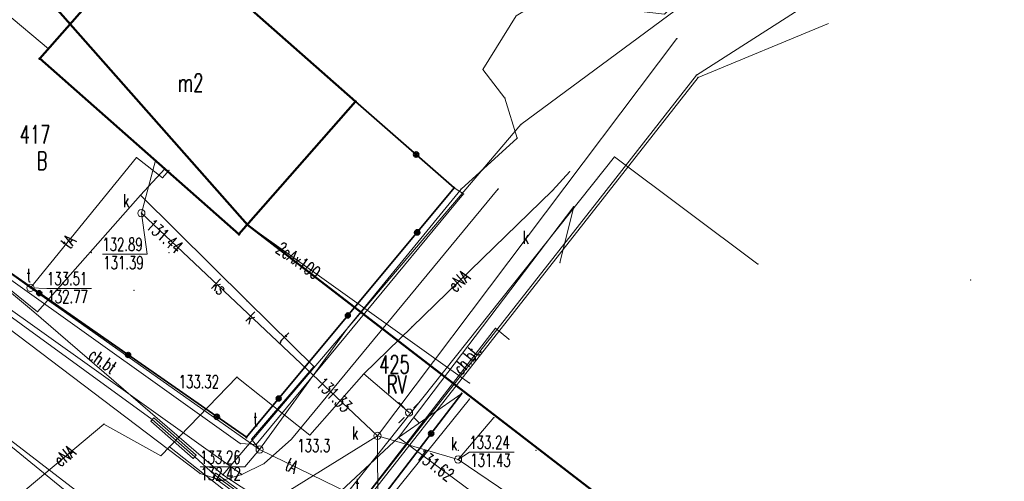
# Model space of a CAD drawing. Header units: metres. Extents: x 6429983 to 6430302, y 5950841 to 5951152.
# Tile 20 of 23: x 6430197 to 6430266, y 5951003 to 5951035. Entities that reach past the tile are written whole.
import ezdxf
from ezdxf.enums import TextEntityAlignment as Align

# ---------------------------------------------------------------- set-up
doc = ezdxf.new("R2010")
doc.units = ezdxf.units.M
doc.layers.get('0').update_dxf_attribs({"linetype": 'CONTINUOUS', "lineweight": 18})
for name, color, linetype, lineweight in [('BDOT500-KT-CR01-', 7, 'CONTINUOUS', 18), ('BDOT500-KT-KR01-', 7, 'CONTINUOUS', 18), ('BDOT500-KT-OK05_01-', 7, 'CONTINUOUS', 35), ('BDOT500-RT-PW01-', 7, 'CONTINUOUS', 18), ('BDOT500-RT-PW02-', 7, 'CONTINUOUS', 18), ('EGIB-BU-BM-', 7, 'CONTINUOUS', 50), ('EGIB-D03-', 7, 'CONTINUOUS', 18), ('EGIB-KL-B-', 96, 'CONTINUOUS', 18), ('EGIB-KL-DR-', 96, 'CONTINUOUS', 18), ('EGIB-KL-R-RV-', 96, 'CONTINUOUS', 18), ('GESUT-SU-PC-', 212, 'CONTINUOUS', 18), ('GESUT-SU-PE-03-', 1, 'CONTINUOUS', 18), ('GESUT-SU-PE-04-', 1, 'CONTINUOUS', 18), ('GESUT-SU-PE-SM01-', 1, 'CONTINUOUS', 18), ('GESUT-SU-PI-01-', 7, 'CONTINUOUS', 18), ('GESUT-SU-PK-01-', 36, 'CONTINUOUS', 18), ('GESUT-SU-PK-05-', 36, 'CONTINUOUS', 18), ('GESUT-SU-PK-US22_01-', 36, 'CONTINUOUS', 18), ('GESUT-SU-PT-01-', 30, 'CONTINUOUS', 18), ('GESUT-SU-PT-OP03_17-', 30, 'CONTINUOUS', 18), ('GESUT-SU-PT-US22_01-', 30, 'CONTINUOUS', 18), ('GESUT-SU-PW-01-', 5, 'CONTINUOUS', 18), ('zakres', 1, 'CONTINUOUS', 50)]:
    doc.layers.add(name, color=color, linetype=linetype, lineweight=lineweight)
doc.styles.get("Standard").update_dxf_attribs({"font": 'simplex.shx'})

msp = doc.modelspace()

# ---------------------------------------------------------------- linework, layer by layer
msp.add_point((6430263.4, 5951016.9))
at = {"layer": 'BDOT500-KT-CR01-', "lineweight": 18, "flags": 128}
for points in [[(6430196.84, 5951016.91), (6430212.76, 5951005.56), (6430213.87, 5951005.49), (6430228.24, 5951022.87), (6430227.6, 5951023.3)], [(6430195.84, 5951015.55), (6430212.86, 5951003.42)]]:
    msp.add_lwpolyline(points, dxfattribs=at)
at = {"layer": 'BDOT500-KT-CR01-'}
for p in [(6430227.6, 5951023.3), (6430228.24, 5951022.87), (6430212.76, 5951005.56), (6430213.87, 5951005.49), (6430212.86, 5951003.42)]:
    msp.add_point(p, dxfattribs=at)
at = {"layer": 'BDOT500-KT-KR01-', "lineweight": 18, "flags": 128}
for points in [[(6430165.57, 5951026.08), (6430166.52, 5951027.1), (6430167.68, 5951027.35), (6430169.19, 5951026.89), (6430184.79, 5951015.03), (6430191.42, 5951009.95), (6430205.13, 5950999.43)], [(6430219.84, 5951001.74), (6430238.71, 5951025.44), (6430248.66, 5951018.01)], [(6430230.65, 5951023.22), (6430216.31, 5951005.86), (6430214.41, 5951004.18), (6430212.86, 5951003.42), (6430211.49, 5951003.01), (6430209.97, 5951003.48), (6430195.17, 5951014.69)]]:
    msp.add_lwpolyline(points, dxfattribs=at)
at = {"layer": 'BDOT500-KT-KR01-'}
for p in [(6430238.71, 5951025.44), (6430230.65, 5951023.22), (6430248.66, 5951018.01), (6430216.31, 5951005.86), (6430214.41, 5951004.18), (6430209.97, 5951003.48), (6430211.49, 5951003.01), (6430212.86, 5951003.42)]:
    msp.add_point(p, dxfattribs=at)
at = {"layer": 'BDOT500-KT-OK05_01-', "linetype": 'Continuous', "lineweight": 35, "flags": 128}
for points in [[(6430189.79, 5951022.27), (6430213.18, 5951006), (6430227.6, 5951023.3), (6430220.76, 5951029.27)], [(6430228.12, 5951009.04), (6430221.28, 5951000.12), (6430275.6, 5950961.15), (6430284.48, 5950969.67)]]:
    msp.add_lwpolyline(points, dxfattribs=at)
at = {"layer": 'BDOT500-KT-OK05_01-', "lineweight": 35}
for centre, radius in [((6430224.96, 5951025.6), 0.18), ((6430224.96, 5951025.6), 0.1), ((6430224.96, 5951025.6), 0.05), ((6430225.03, 5951020.21), 0.18), ((6430225.03, 5951020.21), 0.1), ((6430225.03, 5951020.21), 0.05), ((6430198.82, 5951015.99), 0.17), ((6430198.82, 5951015.99), 0.1), ((6430198.82, 5951015.99), 0.05), ((6430220.22, 5951014.45), 0.17), ((6430220.22, 5951014.45), 0.1), ((6430220.22, 5951014.45), 0.05), ((6430204.98, 5951011.71), 0.17), ((6430204.98, 5951011.71), 0.1), ((6430204.98, 5951011.71), 0.05), ((6430215.42, 5951008.69), 0.17), ((6430215.42, 5951008.69), 0.1), ((6430215.42, 5951008.69), 0.05), ((6430211.13, 5951007.42), 0.18), ((6430211.13, 5951007.42), 0.1), ((6430211.13, 5951007.42), 0.05), ((6430225.99, 5951006.26), 0.18), ((6430225.99, 5951006.26), 0.1), ((6430225.99, 5951006.26), 0.05)]:
    msp.add_circle(centre, radius, dxfattribs=at)
at = {"layer": 'BDOT500-KT-OK05_01-'}
for p in [(6430220.76, 5951029.27), (6430224.96, 5951025.6), (6430224.96, 5951025.6), (6430224.96, 5951025.6), (6430227.6, 5951023.3), (6430225.03, 5951020.21), (6430225.03, 5951020.21), (6430225.03, 5951020.21), (6430198.82, 5951015.99), (6430198.82, 5951015.99), (6430198.82, 5951015.99), (6430220.22, 5951014.45), (6430220.22, 5951014.45), (6430220.22, 5951014.45), (6430204.98, 5951011.71), (6430204.98, 5951011.71), (6430204.98, 5951011.71), (6430215.42, 5951008.69), (6430215.42, 5951008.69), (6430215.42, 5951008.69), (6430228.12, 5951009.04), (6430211.13, 5951007.42), (6430211.13, 5951007.42), (6430211.13, 5951007.42), (6430213.18, 5951006), (6430225.99, 5951006.26), (6430225.99, 5951006.26), (6430225.99, 5951006.26)]:
    msp.add_point(p, dxfattribs=at)
at = {"layer": 'BDOT500-RT-PW02-', "lineweight": 18}
msp.add_circle((6430213.18, 5951006), 0.05, dxfattribs=at)
at = {"layer": 'BDOT500-RT-PW02-'}
msp.add_point((6430213.18, 5951006), dxfattribs=at)
at = {"layer": 'EGIB-BU-BM-', "linetype": 'Continuous', "lineweight": 50, "flags": 128}
msp.add_lwpolyline([(6430206.95, 5951041.46), (6430220.76, 5951029.27), (6430212.67, 5951020.08), (6430198.85, 5951032.26)], close=True, dxfattribs=at)
at = {"layer": 'EGIB-BU-BM-'}
for p in [(6430198.85, 5951032.26), (6430220.76, 5951029.27), (6430212.67, 5951020.08)]:
    msp.add_point(p, dxfattribs=at)
at = {"layer": 'EGIB-D03-', "linetype": 'Continuous', "lineweight": 18, "flags": 128}
for points in [[(6430276.065, 5950947.142), (6430267.44, 5950952.44), (6430258.89, 5950957.7), (6430247.2, 5950964.89), (6430236.78, 5950971.3), (6430230.57, 5950975.48), (6430218.99, 5950983.1), (6430198.5, 5950998.82), (6430186.81, 5951007.51), (6430140.63, 5951050.42), (6430189.65, 5951077.09), (6430178.19, 5951055.25), (6430178.51, 5951040.17), (6430182.15, 5951033.07), (6430184.31, 5951028.33), (6430192.97, 5951019.24), (6430198.29, 5951014.83), (6430211.56, 5951003.39), (6430219.04, 5950998.5), (6430268.89, 5950965.8), (6430277.56, 5950960.84), (6430284.713, 5950956.292)], [(6430250.093, 5951040.907), (6430232.22, 5951027.68), (6430211.56, 5951003.39), (6430198.29, 5951014.83), (6430192.97, 5951019.24), (6430184.31, 5951028.33), (6430221.52, 5951069.96), (6430225.69, 5951066.99), (6430241.409, 5951056.573)], [(6430253.542, 5951034.684), (6430244.51, 5951030.95), (6430219.04, 5950998.5), (6430211.56, 5951003.39), (6430232.22, 5951027.68), (6430250.093, 5951040.907)], [(6430271.874, 5950986.706), (6430268.25, 5950981.95), (6430284.48, 5950969.67), (6430277.56, 5950960.84), (6430268.89, 5950965.8), (6430219.04, 5950998.5), (6430244.51, 5951030.95), (6430253.542, 5951034.684)]]:
    msp.add_lwpolyline(points, dxfattribs=at)
at = {"layer": 'EGIB-D03-'}
for p in [(6430244.51, 5951030.95), (6430244.51, 5951030.95), (6430244.51, 5951030.95), (6430244.51, 5951030.95), (6430232.22, 5951027.68), (6430232.22, 5951027.68), (6430232.22, 5951027.68), (6430232.22, 5951027.68), (6430198.29, 5951014.83), (6430198.29, 5951014.83), (6430198.29, 5951014.83), (6430198.29, 5951014.83), (6430211.56, 5951003.39), (6430211.56, 5951003.39), (6430211.56, 5951003.39), (6430211.56, 5951003.39), (6430211.56, 5951003.39), (6430211.56, 5951003.39)]:
    msp.add_point(p, dxfattribs=at)
at = {"layer": 'EGIB-KL-B-', "lineweight": 18, "flags": 128}
for points in [[(6430250.093, 5951040.907), (6430232.22, 5951027.68), (6430211.56, 5951003.39), (6430198.29, 5951014.83), (6430192.97, 5951019.24), (6430184.31, 5951028.33), (6430221.52, 5951069.96), (6430225.69, 5951066.99), (6430241.409, 5951056.573)], [(6430271.874, 5950986.706), (6430268.25, 5950981.95), (6430284.48, 5950969.67), (6430277.56, 5950960.84), (6430268.89, 5950965.8), (6430219.04, 5950998.5), (6430244.51, 5951030.95), (6430253.542, 5951034.684)]]:
    msp.add_lwpolyline(points, dxfattribs=at)
at = {"layer": 'EGIB-KL-B-'}
for p in [(6430244.51, 5951030.95), (6430232.22, 5951027.68), (6430198.29, 5951014.83), (6430211.56, 5951003.39)]:
    msp.add_point(p, dxfattribs=at)
at = {"layer": 'EGIB-KL-DR-', "lineweight": 18, "flags": 128}
msp.add_lwpolyline([(6430276.065, 5950947.142), (6430267.44, 5950952.44), (6430258.89, 5950957.7), (6430247.2, 5950964.89), (6430236.78, 5950971.3), (6430230.57, 5950975.48), (6430218.99, 5950983.1), (6430198.5, 5950998.82), (6430186.81, 5951007.51), (6430153.92, 5951038.07), (6430140.63, 5951050.42), (6430189.65, 5951077.09), (6430178.19, 5951055.25), (6430178.51, 5951040.17), (6430182.15, 5951033.07), (6430184.31, 5951028.33), (6430192.97, 5951019.24), (6430198.29, 5951014.83), (6430211.56, 5951003.39), (6430219.04, 5950998.5), (6430268.89, 5950965.8), (6430277.56, 5950960.84), (6430284.713, 5950956.292)], dxfattribs=at)
at = {"layer": 'EGIB-KL-DR-'}
for p in [(6430198.29, 5951014.83), (6430211.56, 5951003.39)]:
    msp.add_point(p, dxfattribs=at)
at = {"layer": 'EGIB-KL-R-RV-', "lineweight": 18, "flags": 128}
msp.add_lwpolyline([(6430253.542, 5951034.684), (6430244.51, 5951030.95), (6430219.04, 5950998.5), (6430211.56, 5951003.39), (6430232.22, 5951027.68), (6430250.093, 5951040.907)], dxfattribs=at)
at = {"layer": 'EGIB-KL-R-RV-'}
for p in [(6430244.51, 5951030.95), (6430232.22, 5951027.68), (6430211.56, 5951003.39)]:
    msp.add_point(p, dxfattribs=at)
at = {"layer": 'GESUT-SU-PC-', "linetype": 'Continuous', "lineweight": 18, "flags": 128}
for points in [[(6430162.54, 5951035.7), (6430167.69, 5951030.97), (6430187.33, 5951043.12), (6430199.45, 5951032.94)], [(6430228.66, 5951009.76), (6430213.25, 5951020.73)]]:
    msp.add_lwpolyline(points, dxfattribs=at)
at = {"layer": 'GESUT-SU-PC-'}
for p in [(6430199.45, 5951032.94), (6430213.25, 5951020.73), (6430228.66, 5951009.76)]:
    msp.add_point(p, dxfattribs=at)
at = {"layer": 'GESUT-SU-PE-03-', "linetype": 'Continuous', "lineweight": 18, "flags": 128}
msp.add_lwpolyline([(6430277.169, 5950948.31), (6430268.7, 5950953.83), (6430247.29, 5950967.17), (6430237.52, 5950973.46), (6430217.64, 5950986.83), (6430213.9, 5950990.59), (6430213.72, 5950991.22), (6430213.76, 5950992.07), (6430237.72, 5951022.59), (6430244.39, 5951031.11), (6430252.602, 5951036.38)], dxfattribs=at)
at = {"layer": 'GESUT-SU-PE-03-'}
for p in [(6430244.39, 5951031.11), (6430237.72, 5951022.59)]:
    msp.add_point(p, dxfattribs=at)
at = {"layer": 'GESUT-SU-PE-04-', "linetype": 'Continuous', "lineweight": 18, "flags": 128}
for points in [[(6430221.32, 5951010.39), (6430224.65, 5951013.64), (6430234.42, 5951023.1), (6430235.61, 5951024.42)], [(6430183.83, 5950993.29), (6430196.78, 5951001.52), (6430197.26, 5951001.86), (6430203.3, 5951006.92), (6430207.26, 5951004.72), (6430212.53, 5951010.18), (6430217.58, 5951006.15), (6430221.32, 5951010.39), (6430224.46, 5951007.71)], [(6430282.603, 5950954.059), (6430279.59, 5950955.72), (6430270.69, 5950960.6), (6430252.39, 5950973.29), (6430217.33, 5950997.85), (6430207.85, 5951005.34)]]:
    msp.add_lwpolyline(points, dxfattribs=at)
at = {"layer": 'GESUT-SU-PE-04-'}
for p in [(6430235.61, 5951024.42), (6430234.42, 5951023.1), (6430224.65, 5951013.64), (6430212.53, 5951010.18), (6430221.32, 5951010.39), (6430221.32, 5951010.39), (6430224.46, 5951007.71), (6430203.3, 5951006.92), (6430217.58, 5951006.15), (6430207.85, 5951005.34), (6430207.26, 5951004.72)]:
    msp.add_point(p, dxfattribs=at)
at = {"layer": 'GESUT-SU-PE-SM01-', "linetype": 'Continuous', "lineweight": 18, "flags": 128}
for points in [[(6430224.11, 5951008.06), (6430223.76, 5951008.41)], [(6430224.81, 5951008.06), (6430225.16, 5951008.41)], [(6430224.11, 5951007.36), (6430223.76, 5951007.01)], [(6430224.81, 5951007.36), (6430225.16, 5951007.01)]]:
    msp.add_lwpolyline(points, dxfattribs=at)
at = {"layer": 'GESUT-SU-PE-SM01-', "lineweight": 18}
msp.add_circle((6430224.46, 5951007.71), 0.25, dxfattribs=at)
at = {"layer": 'GESUT-SU-PE-SM01-'}
for p in [(6430223.76, 5951008.41), (6430225.16, 5951008.41), (6430224.11, 5951008.06), (6430224.81, 5951008.06), (6430224.11, 5951007.36), (6430224.46, 5951007.71), (6430224.81, 5951007.36), (6430223.76, 5951007.01), (6430225.16, 5951007.01)]:
    msp.add_point(p, dxfattribs=at)
at = {"layer": 'GESUT-SU-PI-01-', "linetype": 'Continuous', "lineweight": 18, "flags": 128}
for points in [[(6430207.53, 5951024.61), (6430205.83, 5951022.78), (6430198.69, 5951014.71), (6430189.41, 5951022.21), (6430178.86, 5951030.29), (6430178.44, 5951031.65), (6430169.57, 5951038.23), (6430149.31, 5951053.37)], [(6430205.83, 5951022.78), (6430213.23, 5951015.46), (6430217.85, 5951010.9), (6430213.54, 5951005.88), (6430214.1, 5951005.15)]]:
    msp.add_lwpolyline(points, dxfattribs=at)
at = {"layer": 'GESUT-SU-PI-01-'}
for p in [(6430207.53, 5951024.61), (6430205.83, 5951022.78), (6430205.83, 5951022.78), (6430213.23, 5951015.46), (6430198.69, 5951014.71), (6430217.85, 5951010.9), (6430213.54, 5951005.88), (6430214.1, 5951005.15)]:
    msp.add_point(p, dxfattribs=at)
at = {"layer": 'GESUT-SU-PK-01-', "linetype": 'Continuous', "lineweight": 18, "flags": 128}
for points in [[(6430223.72, 5951005.99), (6430235.88, 5951022), (6430234.93, 5951018.1)], [(6430254.04, 5950983.18), (6430242.2, 5950992.33), (6430223.72, 5951005.99), (6430228.12, 5951009.04)], [(6430223.72, 5951005.99), (6430219.11, 5951001.7)]]:
    msp.add_lwpolyline(points, dxfattribs=at)
at = {"layer": 'GESUT-SU-PK-01-'}
for p in [(6430235.88, 5951022), (6430234.93, 5951018.1), (6430228.12, 5951009.04), (6430223.72, 5951005.99), (6430223.72, 5951005.99), (6430223.72, 5951005.99)]:
    msp.add_point(p, dxfattribs=at)
at = {"layer": 'GESUT-SU-PK-05-', "linetype": 'Continuous', "lineweight": 18, "flags": 128}
for points in [[(6430162.84, 5951033.94), (6430178.53, 5951020.33), (6430207.33, 5950996.83), (6430222.27, 5951006.1), (6430227.86, 5951004.46), (6430230.35, 5951007.37)], [(6430222.27, 5951006.1), (6430243.04, 5951033.64)], [(6430222.27, 5951006.1), (6430205.9, 5951021.54), (6430206.87, 5951025.19)], [(6430222.27, 5951006.1), (6430222.38, 5950980.56)], [(6430227.86, 5951004.46), (6430239.7, 5950996.44)]]:
    msp.add_lwpolyline(points, dxfattribs=at)
at = {"layer": 'GESUT-SU-PK-05-', "linetype": 'Continuous', "lineweight": 13, "flags": 128}
for points in [[(6430203.198, 5951018.695), (6430206.292, 5951018.695), (6430205.9, 5951021.54)], [(6430231.742, 5951004.975), (6430228.648, 5951004.975), (6430227.86, 5951004.46)]]:
    msp.add_lwpolyline(points, dxfattribs=at)
at = {"layer": 'GESUT-SU-PK-05-'}
for p in [(6430243.04, 5951033.64), (6430206.87, 5951025.19), (6430205.9, 5951021.54), (6430202.42, 5951018.81), (6430207.82, 5951018.81), (6430230.35, 5951007.37), (6430222.27, 5951006.1), (6430222.27, 5951006.1), (6430222.27, 5951006.1), (6430222.27, 5951006.1), (6430227.87, 5951005.09), (6430233.27, 5951005.09), (6430227.86, 5951004.46), (6430227.86, 5951004.46)]:
    msp.add_point(p, dxfattribs=at)
at = {"layer": 'GESUT-SU-PK-US22_01-', "lineweight": 18}
for centre in [(6430205.9, 5951021.54), (6430222.27, 5951006.1), (6430227.86, 5951004.46)]:
    msp.add_circle(centre, 0.25, dxfattribs=at)
at = {"layer": 'GESUT-SU-PK-US22_01-'}
for p in [(6430205.9, 5951021.54), (6430222.27, 5951006.1), (6430227.86, 5951004.46)]:
    msp.add_point(p, dxfattribs=at)
at = {"layer": 'GESUT-SU-PT-01-', "linetype": 'Continuous', "lineweight": 18, "flags": 128}
for points in [[(6430132.61, 5951056.9), (6430136.1, 5951050.08), (6430140.81, 5951049.87), (6430141.21, 5951049.97), (6430153.93, 5951055.34), (6430154.32, 5951055.46), (6430166.49, 5951042.6), (6430178.86, 5951030.29), (6430198.21, 5951016.36), (6430214.1, 5951005.15), (6430220.2, 5951013.57), (6430228.07, 5951023.21), (6430231.97, 5951026.74), (6430231.11, 5951029.52), (6430229.58, 5951031.5), (6430231.88, 5951035.22), (6430233.71, 5951036.32), (6430242.18, 5951035.33), (6430249.338, 5951042.269)], [(6430161.74, 5950918.96), (6430162.34, 5950918.54), (6430167.67, 5950913.71), (6430209.79, 5950946.77), (6430200.24, 5950957.73), (6430203.34, 5950961.46), (6430208.41, 5950967.55), (6430217.44, 5950978.01), (6430225.98, 5950992.29), (6430219.94, 5950996.78), (6430210.97, 5951003.39), (6430209.6, 5951004.65), (6430206.66, 5951007.23), (6430183.78, 5951023.85), (6430180.49, 5951026.18), (6430178.87, 5951032.1), (6430168.18, 5951042.31), (6430156.98, 5951053.24), (6430154.39, 5951055.42)], [(6430198.21, 5951016.36), (6430205.57, 5951025.39), (6430207.36, 5951023.99), (6430207.82, 5951024.52)], [(6430214.1, 5951005.15), (6430221.26, 5951001.67), (6430230.45, 5951013.56), (6430231.39, 5951012.8)]]:
    msp.add_lwpolyline(points, dxfattribs=at)
at = {"layer": 'GESUT-SU-PT-01-'}
for p in [(6430229.58, 5951031.5), (6430231.11, 5951029.52), (6430231.97, 5951026.74), (6430205.57, 5951025.39), (6430207.82, 5951024.52), (6430207.36, 5951023.99), (6430228.07, 5951023.21), (6430198.21, 5951016.36), (6430198.21, 5951016.36), (6430220.2, 5951013.57), (6430230.45, 5951013.56), (6430231.39, 5951012.8), (6430206.66, 5951007.23), (6430214.1, 5951005.15), (6430214.1, 5951005.15), (6430209.6, 5951004.65), (6430210.97, 5951003.39)]:
    msp.add_point(p, dxfattribs=at)
at = {"layer": 'GESUT-SU-PT-OP03_17-', "linetype": 'Continuous', "lineweight": 18, "flags": 128}
for points in [[(6430206.56, 5951007.12), (6430206.76, 5951007.34)], [(6430209.5, 5951004.54), (6430206.56, 5951007.12)], [(6430209.7, 5951004.76), (6430206.76, 5951007.34)], [(6430209.5, 5951004.54), (6430209.7, 5951004.76)], [(6430210.88, 5951003.27), (6430211.06, 5951003.51)], [(6430219.85, 5950996.66), (6430210.88, 5951003.27)], [(6430220.03, 5950996.9), (6430211.06, 5951003.51)]]:
    msp.add_lwpolyline(points, dxfattribs=at)
at = {"layer": 'GESUT-SU-PT-OP03_17-'}
for p in [(6430206.56, 5951007.12), (6430206.56, 5951007.12), (6430206.76, 5951007.34), (6430206.76, 5951007.34), (6430209.5, 5951004.54), (6430209.5, 5951004.54), (6430209.7, 5951004.76), (6430209.7, 5951004.76), (6430210.88, 5951003.27), (6430210.88, 5951003.27), (6430211.06, 5951003.51), (6430211.06, 5951003.51)]:
    msp.add_point(p, dxfattribs=at)
at = {"layer": 'GESUT-SU-PT-US22_01-', "linetype": 'Continuous', "lineweight": 13, "flags": 128}
for points in [[(6430202.444, 5951016.325), (6430199.35, 5951016.325), (6430198.21, 5951016.36)], [(6430209.98, 5951003.945), (6430213.069, 5951003.945), (6430214.1, 5951005.15)]]:
    msp.add_lwpolyline(points, dxfattribs=at)
at = {"layer": 'GESUT-SU-PT-US22_01-', "lineweight": 18}
for centre in [(6430198.21, 5951016.36), (6430214.1, 5951005.15)]:
    msp.add_circle(centre, 0.25, dxfattribs=at)
at = {"layer": 'GESUT-SU-PT-US22_01-'}
for p in [(6430198.21, 5951016.36), (6430199.98, 5951016.19), (6430205.38, 5951016.19), (6430214.1, 5951005.15)]:
    msp.add_point(p, dxfattribs=at)
at = {"layer": 'GESUT-SU-PW-01-', "linetype": 'Continuous', "lineweight": 18, "flags": 128}
msp.add_lwpolyline([(6430257.01, 5950975.79), (6430222.79, 5951001.36), (6430228.65, 5951008.65)], dxfattribs=at)
at = {"layer": 'GESUT-SU-PW-01-'}
msp.add_point((6430228.65, 5951008.65), dxfattribs=at)
at = {"layer": 'zakres', "lineweight": 50, "flags": 128}
msp.add_lwpolyline([(6430041, 5950994.6), (6430050.861, 5951004.14), (6430164.541, 5951091.89), (6430190.8, 5951065.9), (6430193.4, 5951043.2), (6430213.25, 5951020.73), (6430240.23, 5950999.96), (6430279.1, 5950966.7), (6430239.4, 5950934.2), (6430190.3, 5950903.9), (6430153, 5950886.1), (6430128, 5950869.7), (6430121.5, 5950865.8), (6430105.6, 5950898.2), (6430088, 5950933.3)], close=True, dxfattribs=at)

# ---------------------------------------------------------------- texts
at = {"layer": 'BDOT500-KT-CR01-', "lineweight": 18, "width": 0.66}
msp.add_text('ch.bt', height=0.9, rotation=-34.5, dxfattribs=at).set_placement((6430202.651, 5951012.242), align=Align.TOP_LEFT)
at = {"layer": 'BDOT500-KT-KR01-', "lineweight": 18, "width": 0.66}
msp.add_text('ch.bt.', height=0.9, rotation=50.7, dxfattribs=at).set_placement((6430227.418, 5951010.836), align=Align.TOP_LEFT)
at = {"layer": 'BDOT500-RT-PW01-', "lineweight": 18, "width": 0.66}
msp.add_text('133.3', height=0.9, dxfattribs=at).set_placement((6430216.717, 5951005.87), align=Align.TOP_LEFT)
at = {"layer": 'BDOT500-RT-PW02-', "lineweight": 18, "width": 0.66}
msp.add_text('133.32', height=0.9, dxfattribs=at).set_placement((6430208.49, 5951010.3), align=Align.TOP_LEFT)
at = {"layer": 'EGIB-BU-BM-', "lineweight": 25, "width": 0.66}
msp.add_text('m2', height=1.25, dxfattribs=at).set_placement((6430208.437, 5951031.205), align=Align.TOP_LEFT)
at = {"layer": 'EGIB-D03-', "lineweight": 25, "width": 0.66}
for s, p in [('417', (6430197.47, 5951027.62)), ('425', (6430222.39, 5951011.68))]:
    msp.add_text(s, height=1.25, dxfattribs=at).set_placement(p, align=Align.TOP_LEFT)
at = {"layer": 'EGIB-KL-B-', "lineweight": 25, "width": 0.66}
msp.add_text('B', height=1.25, dxfattribs=at).set_placement((6430198.65, 5951025.8), align=Align.TOP_LEFT)
at = {"layer": 'EGIB-KL-R-RV-', "lineweight": 25, "width": 0.66}
msp.add_text('RV', height=1.25, dxfattribs=at).set_placement((6430222.93, 5951010.29), align=Align.TOP_LEFT)
at = {"layer": 'GESUT-SU-PC-', "lineweight": 18, "width": 0.66}
msp.add_text('2cAx100', height=0.9, rotation=-35.5, dxfattribs=at).set_placement((6430215.668, 5951019.606), align=Align.TOP_LEFT)
at = {"layer": 'GESUT-SU-PE-04-', "lineweight": 18, "width": 0.66}
for rotation, p in [(42.2, (6430227.072, 5951016.672)), (39.4, (6430199.719, 5951004.601))]:
    msp.add_text('eNA', height=0.9, rotation=rotation, dxfattribs=at).set_placement(p, align=Align.TOP_LEFT)
at = {"layer": 'GESUT-SU-PI-01-', "lineweight": 18, "width": 0.66}
msp.add_text('t', height=0.9, rotation=-45.7, dxfattribs=at).set_placement((6430216.04, 5951013.329), align=Align.TOP_LEFT)
at = {"layer": 'GESUT-SU-PK-01-', "lineweight": 18, "width": 0.66}
msp.add_text('131.62', height=0.9, rotation=-36.5, dxfattribs=at).set_placement((6430225.431, 5951005.284), align=Align.TOP_LEFT)
at = {"layer": 'GESUT-SU-PK-05-', "lineweight": 18, "width": 0.66}
for s, p in [('k', (6430204.635, 5951022.86)), ('132.89', (6430203.198, 5951019.82)), ('131.39', (6430203.26, 5951018.55)), ('k', (6430220.505, 5951006.75)), ('k', (6430227.365, 5951006)), ('133.24', (6430228.648, 5951006.1)), ('131.43', (6430228.71, 5951004.86))]:
    msp.add_text(s, height=0.9, dxfattribs=at).set_placement(p, align=Align.TOP_LEFT)
for s, rotation, p in [('131.44', -41.5, (6430206.758, 5951021.21)), ('k', -0.9, (6430232.353, 5951020.325)), ('ks', -43.3, (6430211.311, 5951017.049)), ('k', -44.4, (6430213.7, 5951014.762)), ('131.33', -44.7, (6430218.591, 5951010.252))]:
    msp.add_text(s, height=0.9, rotation=rotation, dxfattribs=at).set_placement(p, align=Align.TOP_LEFT)
at = {"layer": 'GESUT-SU-PT-01-', "lineweight": 18, "width": 0.66}
for rotation, p in [(51.6, (6430200.238, 5951019.554)), (-24.5, (6430216.156, 5951004.596))]:
    msp.add_text('tA', height=0.9, rotation=rotation, dxfattribs=at).set_placement(p, align=Align.TOP_LEFT)
at = {"layer": 'GESUT-SU-PT-US22_01-', "lineweight": 18, "width": 0.66}
for s, p in [('t', (6430197.94, 5951017.67)), ('133.51', (6430199.35, 5951017.45)), ('132.77', (6430199.39, 5951016.21)), ('t', (6430213.665, 5951007.7)), ('133.26', (6430209.98, 5951005.07)), ('132.42', (6430210, 5951003.92)), ('t', (6430220.74, 5951003.12))]:
    msp.add_text(s, height=0.9, dxfattribs=at).set_placement(p, align=Align.TOP_LEFT)

doc.saveas('drawing.dxf')
